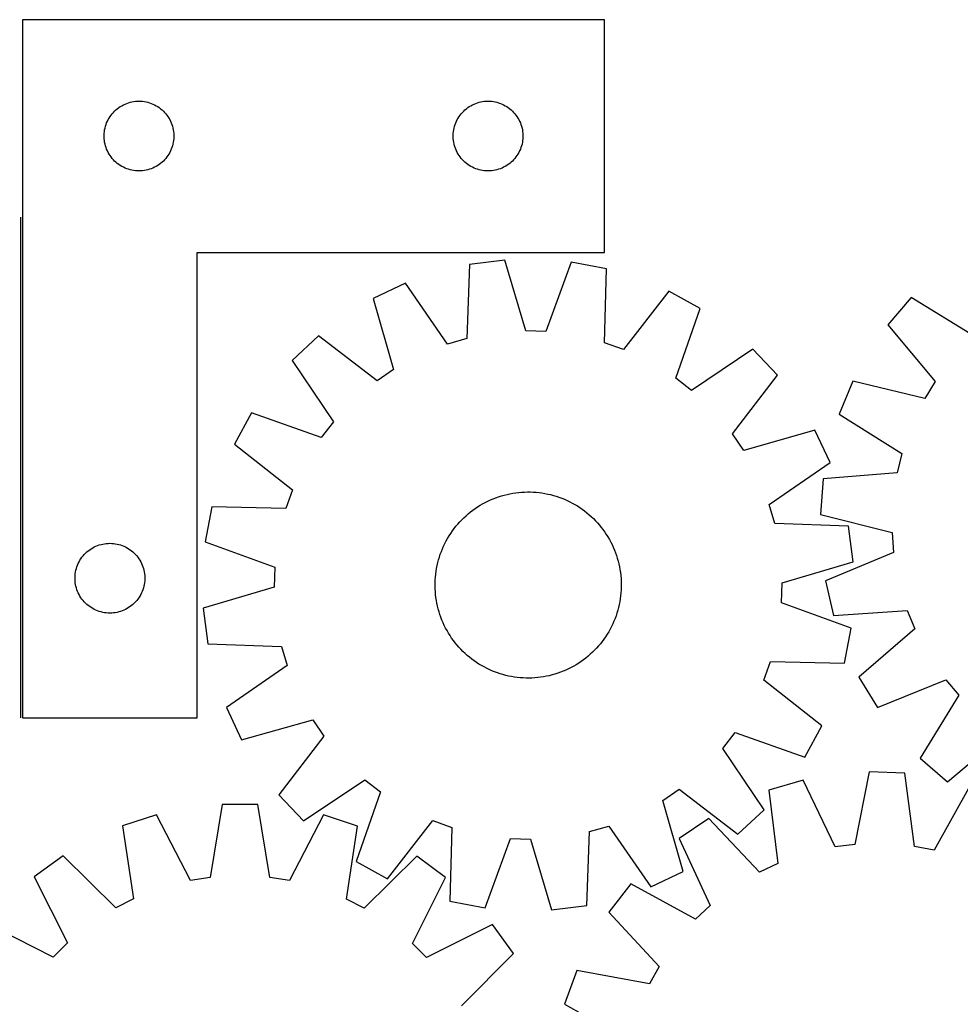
# Model space of a CAD drawing. Header units: millimetres. Extents: x 7 to 1493, y 7 to 2993.
# Tile 11 of 12: x 768 to 1172, y 2570 to 2993. Entities that reach past the tile are written whole.
import ezdxf

# ---------------------------------------------------------------- set-up
doc = ezdxf.new("R2010")
doc.units = ezdxf.units.MM
doc.layers.add('COMMON', color=5, linetype='CONTINUOUS', true_color=0x0000ff)
doc.layers.add('CUT', color=7, linetype='CONTINUOUS', true_color=0x000000)

msp = doc.modelspace()

# ---------------------------------------------------------------- linework, layer by layer
at = {"layer": 'COMMON'}
msp.add_line((768.413178, 2693.45388), (768.413178, 2908.636994), dxfattribs=at)
at = {"layer": 'CUT'}
for p, q in [((769.163178, 2993.45388), (769.163178, 2693.45388)), ((1019.163178, 2993.45388), (769.163178, 2993.45388)), ((1019.163178, 2893.45388), (1019.163178, 2993.45388)), ((813.871897, 2957.489633), (814.601456, 2957.743411)), ((814.601456, 2957.743411), (815.343111, 2957.959296)), ((815.343111, 2957.959296), (816.094897, 2958.136716)), ((816.094897, 2958.136716), (816.854819, 2958.275199)), ((816.854819, 2958.275199), (817.620863, 2958.374378)), ((817.620863, 2958.374378), (818.390997, 2958.433992)), ((818.390997, 2958.433992), (819.163178, 2958.45388)), ((819.163178, 2958.45388), (819.935359, 2958.433992)), ((819.935359, 2958.433992), (820.705493, 2958.374378)), ((820.705493, 2958.374378), (821.471537, 2958.275199)), ((821.471537, 2958.275199), (822.231459, 2958.136716)), ((822.231459, 2958.136716), (822.983245, 2957.959296)), ((822.983245, 2957.959296), (823.724901, 2957.743411)), ((823.724901, 2957.743411), (824.454459, 2957.489633)), ((963.871897, 2957.489633), (964.601456, 2957.743411)), ((964.601456, 2957.743411), (965.343111, 2957.959296)), ((965.343111, 2957.959296), (966.094897, 2958.136716)), ((966.094897, 2958.136716), (966.854819, 2958.275199)), ((966.854819, 2958.275199), (967.620863, 2958.374378)), ((967.620863, 2958.374378), (968.390997, 2958.433992)), ((968.390997, 2958.433992), (969.163178, 2958.45388)), ((969.163178, 2958.45388), (969.935359, 2958.433992)), ((969.935359, 2958.433992), (970.705493, 2958.374378)), ((970.705493, 2958.374378), (971.471537, 2958.275199)), ((971.471537, 2958.275199), (972.231459, 2958.136716)), ((972.231459, 2958.136716), (972.983245, 2957.959296)), ((972.983245, 2957.959296), (973.724901, 2957.743411)), ((973.724901, 2957.743411), (974.454459, 2957.489633)), ((807.644971, 2953.062778), (808.154898, 2953.64298)), ((808.154898, 2953.64298), (808.694016, 2954.196163)), ((808.694016, 2954.196163), (809.260896, 2954.720859)), ((809.260896, 2954.720859), (809.854036, 2955.215677)), ((809.854036, 2955.215677), (810.471862, 2955.679305)), ((810.471862, 2955.679305), (811.112735, 2956.110514)), ((811.112735, 2956.110514), (811.774957, 2956.508159)), ((811.774957, 2956.508159), (812.456771, 2956.871187)), ((812.456771, 2956.871187), (813.156369, 2957.198634)), ((813.156369, 2957.198634), (813.871897, 2957.489633)), ((824.454459, 2957.489633), (825.169987, 2957.198634)), ((825.169987, 2957.198634), (825.869585, 2956.871187)), ((825.869585, 2956.871187), (826.551399, 2956.508159)), ((826.551399, 2956.508159), (827.213621, 2956.110514)), ((827.213621, 2956.110514), (827.854495, 2955.679305)), ((827.854495, 2955.679305), (828.47232, 2955.215677)), ((828.47232, 2955.215677), (829.06546, 2954.720859)), ((829.06546, 2954.720859), (829.63234, 2954.196163)), ((829.63234, 2954.196163), (830.171459, 2953.64298)), ((830.171459, 2953.64298), (830.681385, 2953.062778)), ((957.644971, 2953.062778), (958.154898, 2953.64298)), ((958.154898, 2953.64298), (958.694016, 2954.196163)), ((958.694016, 2954.196163), (959.260896, 2954.720859)), ((959.260896, 2954.720859), (959.854036, 2955.215677)), ((959.854036, 2955.215677), (960.471862, 2955.679305)), ((960.471862, 2955.679305), (961.112735, 2956.110514)), ((961.112735, 2956.110514), (961.774957, 2956.508159)), ((961.774957, 2956.508159), (962.456771, 2956.871187)), ((962.456771, 2956.871187), (963.156369, 2957.198634)), ((963.156369, 2957.198634), (963.871897, 2957.489633)), ((974.454459, 2957.489633), (975.169987, 2957.198634)), ((975.169987, 2957.198634), (975.869585, 2956.871187)), ((975.869585, 2956.871187), (976.551399, 2956.508159)), ((976.551399, 2956.508159), (977.213621, 2956.110514)), ((977.213621, 2956.110514), (977.854495, 2955.679305)), ((977.854495, 2955.679305), (978.47232, 2955.215677)), ((978.47232, 2955.215677), (979.06546, 2954.720859)), ((979.06546, 2954.720859), (979.63234, 2954.196163)), ((979.63234, 2954.196163), (980.171459, 2953.64298)), ((980.171459, 2953.64298), (980.681385, 2953.062778)), ((804.99584, 2948.382016), (805.268319, 2949.104799)), ((805.268319, 2949.104799), (805.577644, 2949.812596)), ((805.577644, 2949.812596), (805.922996, 2950.503531)), ((805.922996, 2950.503531), (806.303459, 2951.175772)), ((806.303459, 2951.175772), (806.718023, 2951.827536)), ((806.718023, 2951.827536), (807.165589, 2952.457094)), ((807.165589, 2952.457094), (807.644971, 2953.062778)), ((830.681385, 2953.062778), (831.160767, 2952.457094)), ((831.160767, 2952.457094), (831.608333, 2951.827536)), ((831.608333, 2951.827536), (832.022898, 2951.175772)), ((832.022898, 2951.175772), (832.40336, 2950.503531)), ((832.40336, 2950.503531), (832.748712, 2949.812596)), ((832.748712, 2949.812596), (833.058038, 2949.104799)), ((833.058038, 2949.104799), (833.330517, 2948.382016)), ((954.99584, 2948.382016), (955.268319, 2949.104799)), ((955.268319, 2949.104799), (955.577644, 2949.812596)), ((955.577644, 2949.812596), (955.922996, 2950.503531)), ((955.922996, 2950.503531), (956.303459, 2951.175772)), ((956.303459, 2951.175772), (956.718023, 2951.827536)), ((956.718023, 2951.827536), (957.165589, 2952.457094)), ((957.165589, 2952.457094), (957.644971, 2953.062778)), ((980.681385, 2953.062778), (981.160767, 2952.457094)), ((981.160767, 2952.457094), (981.608333, 2951.827536)), ((981.608333, 2951.827536), (982.022898, 2951.175772)), ((982.022898, 2951.175772), (982.40336, 2950.503531)), ((982.40336, 2950.503531), (982.748712, 2949.812596)), ((982.748712, 2949.812596), (983.058038, 2949.104799)), ((983.058038, 2949.104799), (983.330517, 2948.382016)), ((804.207915, 2944.611512), (804.287338, 2945.379856)), ((804.287338, 2945.379856), (804.406209, 2946.143092)), ((804.406209, 2946.143092), (804.564212, 2946.899196)), ((804.564212, 2946.899196), (804.76093, 2947.646165)), ((804.76093, 2947.646165), (804.99584, 2948.382016)), ((833.330517, 2948.382016), (833.565426, 2947.646165)), ((833.565426, 2947.646165), (833.762144, 2946.899196)), ((833.762144, 2946.899196), (833.920147, 2946.143092)), ((833.920147, 2946.143092), (834.039018, 2945.379856)), ((834.039018, 2945.379856), (834.118441, 2944.611512)), ((954.207915, 2944.611512), (954.287338, 2945.379856)), ((954.287338, 2945.379856), (954.406209, 2946.143092)), ((954.406209, 2946.143092), (954.564212, 2946.899196)), ((954.564212, 2946.899196), (954.76093, 2947.646165)), ((954.76093, 2947.646165), (954.99584, 2948.382016)), ((983.330517, 2948.382016), (983.565426, 2947.646165)), ((983.565426, 2947.646165), (983.762144, 2946.899196)), ((983.762144, 2946.899196), (983.920147, 2946.143092)), ((983.920147, 2946.143092), (984.039018, 2945.379856)), ((984.039018, 2945.379856), (984.118441, 2944.611512)), ((804.168151, 2943.840099), (804.207915, 2944.611512)), ((804.168151, 2943.067662), (804.168151, 2943.840099)), ((804.207915, 2942.296248), (804.168151, 2943.067662)), ((804.287338, 2941.527905), (804.207915, 2942.296248)), ((804.406209, 2940.764669), (804.287338, 2941.527905)), ((804.564212, 2940.008564), (804.406209, 2940.764669)), ((833.920147, 2940.764669), (833.762144, 2940.008564)), ((834.039018, 2941.527905), (833.920147, 2940.764669)), ((834.118441, 2942.296248), (834.039018, 2941.527905)), ((834.118441, 2944.611512), (834.158205, 2943.840099)), ((834.158205, 2943.067662), (834.118441, 2942.296248)), ((834.158205, 2943.840099), (834.158205, 2943.067662)), ((954.168151, 2943.840099), (954.207915, 2944.611512)), ((954.168151, 2943.067662), (954.168151, 2943.840099)), ((954.207915, 2942.296248), (954.168151, 2943.067662)), ((954.287338, 2941.527905), (954.207915, 2942.296248)), ((954.406209, 2940.764669), (954.287338, 2941.527905)), ((954.564212, 2940.008564), (954.406209, 2940.764669)), ((983.920147, 2940.764669), (983.762144, 2940.008564)), ((984.039018, 2941.527905), (983.920147, 2940.764669)), ((984.118441, 2942.296248), (984.039018, 2941.527905)), ((984.118441, 2944.611512), (984.158205, 2943.840099)), ((984.158205, 2943.067662), (984.118441, 2942.296248)), ((984.158205, 2943.840099), (984.158205, 2943.067662)), ((804.76093, 2939.261596), (804.564212, 2940.008564)), ((804.99584, 2938.525745), (804.76093, 2939.261596)), ((805.268319, 2937.802962), (804.99584, 2938.525745)), ((805.577644, 2937.095164), (805.268319, 2937.802962)), ((805.922996, 2936.404229), (805.577644, 2937.095164)), ((806.303459, 2935.731988), (805.922996, 2936.404229)), ((832.40336, 2936.404229), (832.022898, 2935.731988)), ((832.748712, 2937.095164), (832.40336, 2936.404229)), ((833.058038, 2937.802962), (832.748712, 2937.095164)), ((833.330517, 2938.525745), (833.058038, 2937.802962)), ((833.565426, 2939.261596), (833.330517, 2938.525745)), ((833.762144, 2940.008564), (833.565426, 2939.261596)), ((954.76093, 2939.261596), (954.564212, 2940.008564)), ((954.99584, 2938.525745), (954.76093, 2939.261596)), ((955.268319, 2937.802962), (954.99584, 2938.525745)), ((955.577644, 2937.095164), (955.268319, 2937.802962)), ((955.922996, 2936.404229), (955.577644, 2937.095164)), ((956.303459, 2935.731988), (955.922996, 2936.404229)), ((982.40336, 2936.404229), (982.022898, 2935.731988)), ((982.748712, 2937.095164), (982.40336, 2936.404229)), ((983.058038, 2937.802962), (982.748712, 2937.095164)), ((983.330517, 2938.525745), (983.058038, 2937.802962)), ((983.565426, 2939.261596), (983.330517, 2938.525745)), ((983.762144, 2940.008564), (983.565426, 2939.261596)), ((806.718023, 2935.080224), (806.303459, 2935.731988)), ((807.165589, 2934.450666), (806.718023, 2935.080224)), ((807.644971, 2933.844983), (807.165589, 2934.450666)), ((808.154898, 2933.26478), (807.644971, 2933.844983)), ((808.694016, 2932.711597), (808.154898, 2933.26478)), ((809.260896, 2932.186901), (808.694016, 2932.711597)), ((809.854036, 2931.692083), (809.260896, 2932.186901)), ((829.06546, 2932.186901), (828.47232, 2931.692083)), ((829.63234, 2932.711597), (829.06546, 2932.186901)), ((830.171459, 2933.26478), (829.63234, 2932.711597)), ((830.681385, 2933.844983), (830.171459, 2933.26478)), ((831.160767, 2934.450666), (830.681385, 2933.844983)), ((831.608333, 2935.080224), (831.160767, 2934.450666)), ((832.022898, 2935.731988), (831.608333, 2935.080224)), ((956.718023, 2935.080224), (956.303459, 2935.731988)), ((957.165589, 2934.450666), (956.718023, 2935.080224)), ((957.644971, 2933.844983), (957.165589, 2934.450666)), ((958.154898, 2933.26478), (957.644971, 2933.844983)), ((958.694016, 2932.711597), (958.154898, 2933.26478)), ((959.260896, 2932.186901), (958.694016, 2932.711597)), ((959.854036, 2931.692083), (959.260896, 2932.186901)), ((979.06546, 2932.186901), (978.47232, 2931.692083)), ((979.63234, 2932.711597), (979.06546, 2932.186901)), ((980.171459, 2933.26478), (979.63234, 2932.711597)), ((980.681385, 2933.844983), (980.171459, 2933.26478)), ((981.160767, 2934.450666), (980.681385, 2933.844983)), ((981.608333, 2935.080224), (981.160767, 2934.450666)), ((982.022898, 2935.731988), (981.608333, 2935.080224)), ((810.471862, 2931.228455), (809.854036, 2931.692083)), ((811.112735, 2930.797247), (810.471862, 2931.228455)), ((811.774957, 2930.399602), (811.112735, 2930.797247)), ((812.456771, 2930.036574), (811.774957, 2930.399602)), ((813.156369, 2929.709127), (812.456771, 2930.036574)), ((813.871897, 2929.418128), (813.156369, 2929.709127)), ((814.601456, 2929.16435), (813.871897, 2929.418128)), ((815.343111, 2928.948464), (814.601456, 2929.16435)), ((816.094897, 2928.771045), (815.343111, 2928.948464)), ((816.854819, 2928.632562), (816.094897, 2928.771045)), ((817.620863, 2928.533382), (816.854819, 2928.632562)), ((818.390997, 2928.473769), (817.620863, 2928.533382)), ((819.163178, 2928.45388), (818.390997, 2928.473769)), ((819.935359, 2928.473769), (819.163178, 2928.45388)), ((820.705493, 2928.533382), (819.935359, 2928.473769)), ((821.471537, 2928.632562), (820.705493, 2928.533382)), ((822.231459, 2928.771045), (821.471537, 2928.632562)), ((822.983245, 2928.948464), (822.231459, 2928.771045)), ((823.724901, 2929.16435), (822.983245, 2928.948464)), ((824.454459, 2929.418128), (823.724901, 2929.16435)), ((825.169987, 2929.709127), (824.454459, 2929.418128)), ((825.869585, 2930.036574), (825.169987, 2929.709127)), ((826.551399, 2930.399602), (825.869585, 2930.036574)), ((827.213621, 2930.797247), (826.551399, 2930.399602)), ((827.854495, 2931.228455), (827.213621, 2930.797247)), ((828.47232, 2931.692083), (827.854495, 2931.228455)), ((960.471862, 2931.228455), (959.854036, 2931.692083)), ((961.112735, 2930.797247), (960.471862, 2931.228455)), ((961.774957, 2930.399602), (961.112735, 2930.797247)), ((962.456771, 2930.036574), (961.774957, 2930.399602)), ((963.156369, 2929.709127), (962.456771, 2930.036574)), ((963.871897, 2929.418128), (963.156369, 2929.709127)), ((964.601456, 2929.16435), (963.871897, 2929.418128)), ((965.343111, 2928.948464), (964.601456, 2929.16435)), ((966.094897, 2928.771045), (965.343111, 2928.948464)), ((966.854819, 2928.632562), (966.094897, 2928.771045)), ((967.620863, 2928.533382), (966.854819, 2928.632562)), ((968.390997, 2928.473769), (967.620863, 2928.533382)), ((969.163178, 2928.45388), (968.390997, 2928.473769)), ((969.935359, 2928.473769), (969.163178, 2928.45388)), ((970.705493, 2928.533382), (969.935359, 2928.473769)), ((971.471537, 2928.632562), (970.705493, 2928.533382)), ((972.231459, 2928.771045), (971.471537, 2928.632562)), ((972.983245, 2928.948464), (972.231459, 2928.771045)), ((973.724901, 2929.16435), (972.983245, 2928.948464)), ((974.454459, 2929.418128), (973.724901, 2929.16435)), ((975.169987, 2929.709127), (974.454459, 2929.418128)), ((975.869585, 2930.036574), (975.169987, 2929.709127)), ((976.551399, 2930.399602), (975.869585, 2930.036574)), ((977.213621, 2930.797247), (976.551399, 2930.399602)), ((977.854495, 2931.228455), (977.213621, 2930.797247)), ((978.47232, 2931.692083), (977.854495, 2931.228455)), ((844.163178, 2693.45388), (844.163178, 2893.45388)), ((844.163178, 2893.45388), (1019.163178, 2893.45388)), ((976.409579, 2890.163595), (961.14646, 2888.22252)), ((985.465028, 2859.717354), (976.409579, 2890.163595)), ((961.14646, 2888.22252), (959.999961, 2856.478855)), ((1004.93508, 2889.290885), (994.035362, 2859.455153)), ((1020.050993, 2886.420394), (1004.93508, 2889.290885)), ((1019.254831, 2854.66601), (1020.050993, 2886.420394)), ((933.747415, 2880.237652), (919.831152, 2873.675017)), ((951.768065, 2854.079844), (933.747415, 2880.237652)), ((919.831152, 2873.675017), (928.550099, 2843.13071)), ((1046.910674, 2876.775533), (1027.324678, 2851.768263)), ((1060.399731, 2869.374459), (1046.910674, 2876.775533)), ((1151.001211, 2874.006328), (1140.965446, 2862.343825)), ((1178.11475, 2857.458497), (1151.001211, 2874.006328)), ((1049.829892, 2839.420273), (1060.399731, 2869.374459)), ((1140.965446, 2862.343825), (1161.371028, 2838.000715)), ((896.240571, 2857.614186), (885.033384, 2847.072387)), ((921.462435, 2838.305319), (896.240571, 2857.614186)), ((959.999961, 2856.478855), (951.768065, 2854.079844)), ((994.035362, 2859.455153), (985.465028, 2859.717354)), ((1027.324678, 2851.768263), (1019.254831, 2854.66601)), ((1082.96438, 2851.901554), (1056.60932, 2834.170632)), ((1093.506178, 2840.694367), (1082.96438, 2851.901554)), ((885.033384, 2847.072387), (902.764305, 2820.717327)), ((928.550099, 2843.13071), (921.462435, 2838.305319)), ((1056.60932, 2834.170632), (1049.829892, 2839.420273)), ((1074.197311, 2815.472503), (1093.506178, 2840.694367)), ((1125.963791, 2838.06593), (1120.023124, 2823.873009)), ((1156.863861, 2830.706552), (1125.963791, 2838.06593)), ((1161.371028, 2838.000715), (1156.863861, 2830.706552)), ((867.560478, 2824.507738), (860.159405, 2811.018681)), ((897.514664, 2813.9379), (867.560478, 2824.507738)), ((1120.023124, 2823.873009), (1146.952419, 2807.027007)), ((902.764305, 2820.717327), (897.514664, 2813.9379)), ((1079.022702, 2808.384839), (1074.197311, 2815.472503)), ((1109.56701, 2817.103786), (1079.022702, 2808.384839)), ((1116.129644, 2803.187523), (1109.56701, 2817.103786)), ((860.159405, 2811.018681), (885.166674, 2791.432686)), ((1146.952419, 2807.027007), (1144.91987, 2798.697055)), ((1089.971836, 2785.166873), (1116.129644, 2803.187523)), ((1144.91987, 2798.697055), (1113.257984, 2796.147593)), ((1113.257984, 2796.147593), (1111.993927, 2780.813555)), ((885.166674, 2791.432686), (882.268928, 2783.362839)), ((972.537585, 2788.037602), (973.722842, 2788.454942)), ((973.722842, 2788.454942), (974.920623, 2788.834846)), ((974.920623, 2788.834846), (976.129747, 2789.17694)), ((976.129747, 2789.17694), (977.349019, 2789.480885)), ((977.349019, 2789.480885), (978.577236, 2789.746382)), ((978.577236, 2789.746382), (979.813187, 2789.973169)), ((979.813187, 2789.973169), (981.055651, 2790.161021)), ((981.055651, 2790.161021), (982.303404, 2790.309755)), ((982.303404, 2790.309755), (983.555212, 2790.419222)), ((983.555212, 2790.419222), (984.809841, 2790.489314)), ((984.809841, 2790.489314), (986.066052, 2790.519964)), ((986.066052, 2790.519964), (987.322607, 2790.511139)), ((987.322607, 2790.511139), (988.578264, 2790.46285)), ((988.578264, 2790.46285), (989.831785, 2790.375144)), ((989.831785, 2790.375144), (991.081932, 2790.248106)), ((991.081932, 2790.248106), (992.327472, 2790.081863)), ((992.327472, 2790.081863), (993.567176, 2789.876579)), ((993.567176, 2789.876579), (994.79982, 2789.632456)), ((994.79982, 2789.632456), (996.024187, 2789.349736)), ((996.024187, 2789.349736), (997.23907, 2789.028696)), ((997.23907, 2789.028696), (998.443269, 2788.669655)), ((998.443269, 2788.669655), (999.635597, 2788.272966)), ((999.635597, 2788.272966), (1000.814876, 2787.83902)), ((850.514544, 2784.159), (847.644053, 2769.043087)), ((882.268928, 2783.362839), (850.514544, 2784.159)), ((963.64364, 2783.408173), (964.687871, 2784.107163)), ((964.687871, 2784.107163), (965.753544, 2784.773008)), ((965.753544, 2784.773008), (966.839605, 2785.40505)), ((966.839605, 2785.40505), (967.944983, 2786.002667)), ((967.944983, 2786.002667), (969.068587, 2786.565268)), ((969.068587, 2786.565268), (970.209309, 2787.092299)), ((970.209309, 2787.092299), (971.366022, 2787.583238)), ((971.366022, 2787.583238), (972.537585, 2788.037602)), ((1000.814876, 2787.83902), (1001.979942, 2787.368247)), ((1001.979942, 2787.368247), (1003.129646, 2786.861111)), ((1003.129646, 2786.861111), (1004.262853, 2786.318111)), ((1004.262853, 2786.318111), (1005.378445, 2785.739785)), ((1005.378445, 2785.739785), (1006.475321, 2785.126702)), ((1006.475321, 2785.126702), (1007.552398, 2784.479469)), ((1007.552398, 2784.479469), (1008.608614, 2783.798723)), ((1092.370847, 2776.934976), (1089.971836, 2785.166873)), ((958.779361, 2779.441297), (959.70139, 2780.295035)), ((959.70139, 2780.295035), (960.649781, 2781.119391)), ((960.649781, 2781.119391), (961.623598, 2781.913549)), ((961.623598, 2781.913549), (962.621879, 2782.676728)), ((962.621879, 2782.676728), (963.64364, 2783.408173)), ((1008.608614, 2783.798723), (1009.642925, 2783.085136)), ((1009.642925, 2783.085136), (1010.654313, 2782.339413)), ((1010.654313, 2782.339413), (1011.641777, 2781.562289)), ((1011.641777, 2781.562289), (1012.604344, 2780.754532)), ((1012.604344, 2780.754532), (1013.541063, 2779.916938)), ((1013.541063, 2779.916938), (1014.451012, 2779.050335)), ((1111.993927, 2780.813555), (1142.81091, 2773.113666)), ((954.595525, 2774.76232), (955.372649, 2775.749784)), ((955.372649, 2775.749784), (956.180406, 2776.712351)), ((956.180406, 2776.712351), (957.017999, 2777.649071)), ((957.017999, 2777.649071), (957.884603, 2778.559019)), ((957.884603, 2778.559019), (958.779361, 2779.441297)), ((1014.451012, 2779.050335), (1015.33329, 2778.155577)), ((1015.33329, 2778.155577), (1016.187028, 2777.233548)), ((1016.187028, 2777.233548), (1017.011383, 2776.285157)), ((1017.011383, 2776.285157), (1017.805542, 2775.31134)), ((1124.114513, 2775.788477), (1092.370847, 2776.934976)), ((1126.055587, 2760.525359), (1124.114513, 2775.788477)), ((951.808235, 2770.583328), (952.455469, 2771.660406)), ((952.455469, 2771.660406), (953.136215, 2772.716621)), ((953.136215, 2772.716621), (953.849802, 2773.750933)), ((953.849802, 2773.750933), (954.595525, 2774.76232)), ((1017.805542, 2775.31134), (1018.56872, 2774.313059)), ((1018.56872, 2774.313059), (1019.300165, 2773.291298)), ((1019.300165, 2773.291298), (1019.999155, 2772.247066)), ((1019.999155, 2772.247066), (1020.665, 2771.181394)), ((1142.81091, 2773.113666), (1143.451937, 2764.563317)), ((799.956771, 2766.871187), (800.656369, 2767.198634)), ((800.656369, 2767.198634), (801.371897, 2767.489633)), ((801.371897, 2767.489633), (802.101456, 2767.743411)), ((802.101456, 2767.743411), (802.843111, 2767.959296)), ((802.843111, 2767.959296), (803.594897, 2768.136716)), ((803.594897, 2768.136716), (804.354819, 2768.275199)), ((804.354819, 2768.275199), (805.120863, 2768.374378)), ((805.120863, 2768.374378), (805.890997, 2768.433992)), ((805.890997, 2768.433992), (806.663178, 2768.45388)), ((806.663178, 2768.45388), (807.435359, 2768.433992)), ((807.435359, 2768.433992), (808.205493, 2768.374378)), ((808.205493, 2768.374378), (808.971537, 2768.275199)), ((808.971537, 2768.275199), (809.731459, 2768.136716)), ((809.731459, 2768.136716), (810.483245, 2767.959296)), ((810.483245, 2767.959296), (811.224901, 2767.743411)), ((811.224901, 2767.743411), (811.954459, 2767.489633)), ((811.954459, 2767.489633), (812.669987, 2767.198634)), ((812.669987, 2767.198634), (813.369585, 2766.871187)), ((847.644053, 2769.043087), (877.479785, 2758.14337)), ((949.56669, 2766.087949), (950.073827, 2767.237653)), ((950.073827, 2767.237653), (950.616826, 2768.370861)), ((950.616826, 2768.370861), (951.195153, 2769.486453)), ((951.195153, 2769.486453), (951.808235, 2770.583328)), ((1020.665, 2771.181394), (1021.297043, 2770.095333)), ((1021.297043, 2770.095333), (1021.89466, 2768.989955)), ((1021.89466, 2768.989955), (1022.457261, 2767.86635)), ((1022.457261, 2767.86635), (1022.984291, 2766.725629)), ((794.665589, 2762.457094), (795.144971, 2763.062778)), ((795.144971, 2763.062778), (795.654898, 2763.64298)), ((795.654898, 2763.64298), (796.194016, 2764.196163)), ((796.194016, 2764.196163), (796.760896, 2764.720859)), ((796.760896, 2764.720859), (797.354036, 2765.215677)), ((797.354036, 2765.215677), (797.971862, 2765.679305)), ((797.971862, 2765.679305), (798.612735, 2766.110514)), ((798.612735, 2766.110514), (799.274957, 2766.508159)), ((799.274957, 2766.508159), (799.956771, 2766.871187)), ((813.369585, 2766.871187), (814.051399, 2766.508159)), ((814.051399, 2766.508159), (814.713621, 2766.110514)), ((814.713621, 2766.110514), (815.354495, 2765.679305)), ((815.354495, 2765.679305), (815.97232, 2765.215677)), ((815.97232, 2765.215677), (816.56546, 2764.720859)), ((816.56546, 2764.720859), (817.13234, 2764.196163)), ((817.13234, 2764.196163), (817.671459, 2763.64298)), ((817.671459, 2763.64298), (818.181385, 2763.062778)), ((818.181385, 2763.062778), (818.660767, 2762.457094)), ((948.265283, 2762.551277), (948.661972, 2763.743604)), ((948.661972, 2763.743604), (949.095917, 2764.922883)), ((949.095917, 2764.922883), (949.56669, 2766.087949)), ((1022.984291, 2766.725629), (1023.475231, 2765.568915)), ((1023.475231, 2765.568915), (1023.929594, 2764.397352)), ((1023.929594, 2764.397352), (1024.346934, 2763.212095)), ((1024.346934, 2763.212095), (1024.726839, 2762.014314)), ((1143.451937, 2764.563317), (1114.127522, 2752.354574)), ((792.49584, 2758.382016), (792.768319, 2759.104799)), ((792.768319, 2759.104799), (793.077644, 2759.812596)), ((793.077644, 2759.812596), (793.422996, 2760.503531)), ((793.422996, 2760.503531), (793.803459, 2761.175772)), ((793.803459, 2761.175772), (794.218023, 2761.827536)), ((794.218023, 2761.827536), (794.665589, 2762.457094)), ((818.660767, 2762.457094), (819.108333, 2761.827536)), ((819.108333, 2761.827536), (819.522898, 2761.175772)), ((819.522898, 2761.175772), (819.90336, 2760.503531)), ((819.90336, 2760.503531), (820.248712, 2759.812596)), ((820.248712, 2759.812596), (820.558038, 2759.104799)), ((820.558038, 2759.104799), (820.830517, 2758.382016)), ((947.058358, 2757.675183), (947.302481, 2758.907827)), ((947.302481, 2758.907827), (947.585202, 2760.132195)), ((947.585202, 2760.132195), (947.906241, 2761.347078)), ((947.906241, 2761.347078), (948.265283, 2762.551277)), ((1024.726839, 2762.014314), (1025.068932, 2760.805191)), ((1025.068932, 2760.805191), (1025.372877, 2759.585919)), ((1025.372877, 2759.585919), (1025.638374, 2758.357702)), ((1095.609346, 2751.469909), (1126.055587, 2760.525359)), ((791.668151, 2753.840099), (791.707915, 2754.611512)), ((791.707915, 2754.611512), (791.787338, 2755.379856)), ((791.787338, 2755.379856), (791.906209, 2756.143092)), ((791.906209, 2756.143092), (792.064212, 2756.899196)), ((792.064212, 2756.899196), (792.26093, 2757.646165)), ((792.26093, 2757.646165), (792.49584, 2758.382016)), ((820.830517, 2758.382016), (821.065426, 2757.646165)), ((821.065426, 2757.646165), (821.262144, 2756.899196)), ((821.262144, 2756.899196), (821.420147, 2756.143092)), ((821.420147, 2756.143092), (821.539018, 2755.379856)), ((821.539018, 2755.379856), (821.618441, 2754.611512)), ((821.618441, 2754.611512), (821.658205, 2753.840099)), ((877.479785, 2758.14337), (877.217584, 2749.573036)), ((946.559794, 2753.939792), (946.686831, 2755.189939)), ((946.686831, 2755.189939), (946.853074, 2756.43548)), ((946.853074, 2756.43548), (947.058358, 2757.675183)), ((1025.638374, 2758.357702), (1025.865161, 2757.121751)), ((1025.865161, 2757.121751), (1026.053014, 2755.879286)), ((1026.053014, 2755.879286), (1026.201747, 2754.631534)), ((1026.201747, 2754.631534), (1026.311214, 2753.379726)), ((791.668151, 2753.067662), (791.668151, 2753.840099)), ((791.707915, 2752.296248), (791.668151, 2753.067662)), ((791.787338, 2751.527905), (791.707915, 2752.296248)), ((791.906209, 2750.764669), (791.787338, 2751.527905)), ((792.064212, 2750.008564), (791.906209, 2750.764669)), ((821.420147, 2750.764669), (821.262144, 2750.008564)), ((821.539018, 2751.527905), (821.420147, 2750.764669)), ((821.618441, 2752.296248), (821.539018, 2751.527905)), ((821.658205, 2753.067662), (821.618441, 2752.296248)), ((821.658205, 2753.840099), (821.658205, 2753.067662)), ((946.414974, 2750.17406), (946.423798, 2751.430614)), ((946.423798, 2751.430614), (946.472087, 2752.686271)), ((946.472087, 2752.686271), (946.559794, 2753.939792)), ((1026.311214, 2753.379726), (1026.381307, 2752.125097)), ((1026.381307, 2752.125097), (1026.411956, 2750.868885)), ((1026.411956, 2750.868885), (1026.403132, 2749.612331)), ((1095.347145, 2742.899575), (1095.609346, 2751.469909)), ((1114.127522, 2752.354574), (1117.663811, 2737.380423)), ((792.26093, 2749.261596), (792.064212, 2750.008564)), ((792.49584, 2748.525745), (792.26093, 2749.261596)), ((792.768319, 2747.802962), (792.49584, 2748.525745)), ((793.077644, 2747.095164), (792.768319, 2747.802962)), ((793.422996, 2746.404229), (793.077644, 2747.095164)), ((793.803459, 2745.731988), (793.422996, 2746.404229)), ((819.90336, 2746.404229), (819.522898, 2745.731988)), ((820.248712, 2747.095164), (819.90336, 2746.404229)), ((820.558038, 2747.802962), (820.248712, 2747.095164)), ((820.830517, 2748.525745), (820.558038, 2747.802962)), ((821.065426, 2749.261596), (820.830517, 2748.525745)), ((821.262144, 2750.008564), (821.065426, 2749.261596)), ((877.217584, 2749.573036), (846.771343, 2740.517586)), ((946.445623, 2748.917848), (946.414974, 2750.17406)), ((946.515716, 2747.663219), (946.445623, 2748.917848)), ((946.625183, 2746.411411), (946.515716, 2747.663219)), ((946.773916, 2745.163659), (946.625183, 2746.411411)), ((1026.267136, 2747.103153), (1026.140099, 2745.853006)), ((1026.354843, 2748.356674), (1026.267136, 2747.103153)), ((1026.403132, 2749.612331), (1026.354843, 2748.356674)), ((794.218023, 2745.080224), (793.803459, 2745.731988)), ((794.665589, 2744.450666), (794.218023, 2745.080224)), ((795.144971, 2743.844983), (794.665589, 2744.450666)), ((795.654898, 2743.26478), (795.144971, 2743.844983)), ((796.194016, 2742.711597), (795.654898, 2743.26478)), ((796.760896, 2742.186901), (796.194016, 2742.711597)), ((797.354036, 2741.692083), (796.760896, 2742.186901)), ((816.56546, 2742.186901), (815.97232, 2741.692083)), ((817.13234, 2742.711597), (816.56546, 2742.186901)), ((817.671459, 2743.26478), (817.13234, 2742.711597)), ((818.181385, 2743.844983), (817.671459, 2743.26478)), ((818.660767, 2744.450666), (818.181385, 2743.844983)), ((819.108333, 2745.080224), (818.660767, 2744.450666)), ((819.522898, 2745.731988), (819.108333, 2745.080224)), ((946.961769, 2743.921194), (946.773916, 2745.163659)), ((947.188556, 2742.685244), (946.961769, 2743.921194)), ((947.454053, 2741.457026), (947.188556, 2742.685244)), ((1025.524449, 2742.135118), (1025.241728, 2740.91075)), ((1025.768572, 2743.367762), (1025.524449, 2742.135118)), ((1025.973856, 2744.607465), (1025.768572, 2743.367762)), ((1026.140099, 2745.853006), (1025.973856, 2744.607465)), ((1125.182877, 2731.999858), (1095.347145, 2742.899575)), ((797.971862, 2741.228455), (797.354036, 2741.692083)), ((798.612735, 2740.797247), (797.971862, 2741.228455)), ((799.274957, 2740.399602), (798.612735, 2740.797247)), ((799.956771, 2740.036574), (799.274957, 2740.399602)), ((800.656369, 2739.709127), (799.956771, 2740.036574)), ((801.371897, 2739.418128), (800.656369, 2739.709127)), ((802.101456, 2739.16435), (801.371897, 2739.418128)), ((802.843111, 2738.948464), (802.101456, 2739.16435)), ((803.594897, 2738.771045), (802.843111, 2738.948464)), ((804.354819, 2738.632562), (803.594897, 2738.771045)), ((805.120863, 2738.533382), (804.354819, 2738.632562)), ((805.890997, 2738.473769), (805.120863, 2738.533382)), ((806.663178, 2738.45388), (805.890997, 2738.473769)), ((807.435359, 2738.473769), (806.663178, 2738.45388)), ((808.205493, 2738.533382), (807.435359, 2738.473769)), ((808.971537, 2738.632562), (808.205493, 2738.533382)), ((809.731459, 2738.771045), (808.971537, 2738.632562)), ((810.483245, 2738.948464), (809.731459, 2738.771045)), ((811.224901, 2739.16435), (810.483245, 2738.948464)), ((811.954459, 2739.418128), (811.224901, 2739.16435)), ((812.669987, 2739.709127), (811.954459, 2739.418128)), ((813.369585, 2740.036574), (812.669987, 2739.709127)), ((814.051399, 2740.399602), (813.369585, 2740.036574)), ((814.713621, 2740.797247), (814.051399, 2740.399602)), ((815.354495, 2741.228455), (814.713621, 2740.797247)), ((815.97232, 2741.692083), (815.354495, 2741.228455)), ((846.771343, 2740.517586), (848.712418, 2725.254468)), ((947.757998, 2740.237754), (947.454053, 2741.457026)), ((948.100091, 2739.028631), (947.757998, 2740.237754)), ((948.479996, 2737.83085), (948.100091, 2739.028631)), ((948.897336, 2736.645593), (948.479996, 2737.83085)), ((1024.561647, 2738.491668), (1024.164958, 2737.299341)), ((1024.920689, 2739.695867), (1024.561647, 2738.491668)), ((1025.241728, 2740.91075), (1024.920689, 2739.695867)), ((1117.663811, 2737.380423), (1149.3519, 2739.580364)), ((1149.3519, 2739.580364), (1152.603756, 2731.646588)), ((949.3517, 2735.47403), (948.897336, 2736.645593)), ((949.842639, 2734.317316), (949.3517, 2735.47403)), ((950.369669, 2733.176595), (949.842639, 2734.317316)), ((1022.753103, 2733.805292), (1022.210104, 2732.672084)), ((1023.26024, 2734.954996), (1022.753103, 2733.805292)), ((1023.731013, 2736.120062), (1023.26024, 2734.954996)), ((1024.164958, 2737.299341), (1023.731013, 2736.120062)), ((950.93227, 2732.05299), (950.369669, 2733.176595)), ((951.529887, 2730.947612), (950.93227, 2732.05299)), ((952.16193, 2729.861551), (951.529887, 2730.947612)), ((952.827775, 2728.795879), (952.16193, 2729.861551)), ((1020.371461, 2729.382539), (1019.690715, 2728.326324)), ((1021.018695, 2730.459617), (1020.371461, 2729.382539)), ((1021.631777, 2731.556492), (1021.018695, 2730.459617)), ((1022.210104, 2732.672084), (1021.631777, 2731.556492)), ((1122.312386, 2716.883945), (1125.182877, 2731.999858)), ((1152.603756, 2731.646588), (1128.487289, 2710.973641)), ((848.712418, 2725.254468), (880.456083, 2724.107969)), ((953.526765, 2727.751647), (952.827775, 2728.795879)), ((954.25821, 2726.729886), (953.526765, 2727.751647)), ((955.021388, 2725.731605), (954.25821, 2726.729886)), ((955.815547, 2724.757789), (955.021388, 2725.731605)), ((1017.454281, 2725.293161), (1016.646524, 2724.330594)), ((1018.231405, 2726.280625), (1017.454281, 2725.293161)), ((1018.977128, 2727.292012), (1018.231405, 2726.280625)), ((1019.690715, 2728.326324), (1018.977128, 2727.292012)), ((880.456083, 2724.107969), (882.855094, 2715.876073)), ((956.639902, 2723.809398), (955.815547, 2724.757789)), ((957.49364, 2722.887368), (956.639902, 2723.809398)), ((958.375919, 2721.99261), (957.49364, 2722.887368)), ((959.285867, 2721.126007), (958.375919, 2721.99261)), ((960.222586, 2720.288413), (959.285867, 2721.126007)), ((1013.12554, 2720.74791), (1012.177149, 2719.923555)), ((1014.047569, 2721.601648), (1013.12554, 2720.74791)), ((1014.942327, 2722.483926), (1014.047569, 2721.601648)), ((1015.808931, 2723.393874), (1014.942327, 2722.483926)), ((1016.646524, 2724.330594), (1015.808931, 2723.393874)), ((961.185153, 2719.480656), (960.222586, 2720.288413)), ((962.172617, 2718.703532), (961.185153, 2719.480656)), ((963.184005, 2717.957809), (962.172617, 2718.703532)), ((964.218316, 2717.244222), (963.184005, 2717.957809)), ((965.274532, 2716.563476), (964.218316, 2717.244222)), ((966.351609, 2715.916243), (965.274532, 2716.563476)), ((1008.139059, 2716.935782), (1007.073386, 2716.269938)), ((1009.18329, 2717.634772), (1008.139059, 2716.935782)), ((1010.205051, 2718.366217), (1009.18329, 2717.634772)), ((1011.203332, 2719.129396), (1010.205051, 2718.366217)), ((1012.177149, 2719.923555), (1011.203332, 2719.129396)), ((1087.660256, 2709.610259), (1090.558002, 2717.680107)), ((1090.558002, 2717.680107), (1122.312386, 2716.883945)), ((882.855094, 2715.876073), (856.697286, 2697.855422)), ((967.448485, 2715.30316), (966.351609, 2715.916243)), ((968.564077, 2714.724834), (967.448485, 2715.30316)), ((969.697284, 2714.181834), (968.564077, 2714.724834)), ((970.846988, 2713.674698), (969.697284, 2714.181834)), ((972.012055, 2713.203925), (970.846988, 2713.674698)), ((973.191333, 2712.769979), (972.012055, 2713.203925)), ((974.383661, 2712.37329), (973.191333, 2712.769979)), ((975.58786, 2712.014249), (974.383661, 2712.37329)), ((997.906307, 2712.208099), (996.697183, 2711.866005)), ((999.104088, 2712.588003), (997.906307, 2712.208099)), ((1000.289345, 2713.005343), (999.104088, 2712.588003)), ((1001.460908, 2713.459707), (1000.289345, 2713.005343)), ((1002.617621, 2713.950646), (1001.460908, 2713.459707)), ((1003.758343, 2714.477677), (1002.617621, 2713.950646)), ((1004.881947, 2715.040278), (1003.758343, 2714.477677)), ((1005.987325, 2715.637895), (1004.881947, 2715.040278)), ((1007.073386, 2716.269938), (1005.987325, 2715.637895)), ((976.802743, 2711.693209), (975.58786, 2712.014249)), ((978.02711, 2711.410489), (976.802743, 2711.693209)), ((979.259754, 2711.166366), (978.02711, 2711.410489)), ((980.499458, 2710.961082), (979.259754, 2711.166366)), ((981.744998, 2710.794839), (980.499458, 2710.961082)), ((982.995145, 2710.667802), (981.744998, 2710.794839)), ((984.248666, 2710.580095), (982.995145, 2710.667802)), ((985.504323, 2710.531806), (984.248666, 2710.580095)), ((986.760878, 2710.522981), (985.504323, 2710.531806)), ((988.017089, 2710.553631), (986.760878, 2710.522981)), ((989.271718, 2710.623723), (988.017089, 2710.553631)), ((990.523526, 2710.73319), (989.271718, 2710.623723)), ((991.771279, 2710.881924), (990.523526, 2710.73319)), ((993.013743, 2711.069776), (991.771279, 2710.881924)), ((994.249694, 2711.296563), (993.013743, 2711.069776)), ((995.477911, 2711.56206), (994.249694, 2711.296563)), ((996.697183, 2711.866005), (995.477911, 2711.56206)), ((1112.667525, 2690.024264), (1087.660256, 2709.610259)), ((1128.487289, 2710.973641), (1136.477766, 2697.82515)), ((1136.477766, 2697.82515), (1165.935111, 2709.709577)), ((1165.935111, 2709.709577), (1171.479481, 2703.168986)), ((1171.479481, 2703.168986), (1154.93165, 2676.055446)), ((856.697286, 2697.855422), (863.25992, 2683.939159)), ((769.163178, 2693.45388), (844.163178, 2693.45388)), ((863.25992, 2683.939159), (893.804228, 2692.658106)), ((893.804228, 2692.658106), (898.629619, 2685.570442)), ((1070.062625, 2680.325618), (1075.312266, 2687.105045)), ((1075.312266, 2687.105045), (1105.266452, 2676.535207)), ((1105.266452, 2676.535207), (1112.667525, 2690.024264)), ((898.629619, 2685.570442), (879.320752, 2660.348578)), ((1166.594153, 2666.019681), (1190.937263, 2686.425263)), ((1087.793546, 2653.970558), (1070.062625, 2680.325618)), ((1154.93165, 2676.055446), (1166.594153, 2666.019681)), ((1132.958694, 2670.205198), (1126.811447, 2639.041339)), ((1148.336789, 2669.710491), (1132.958694, 2670.205198)), ((889.86255, 2649.141392), (916.21761, 2666.872313)), ((916.21761, 2666.872313), (922.997038, 2661.622672)), ((1104.642236, 2666.649358), (1089.863925, 2662.36776)), ((1118.303919, 2637.973006), (1104.642236, 2666.649358)), ((1152.468342, 2638.215967), (1148.336789, 2669.710491)), ((922.997038, 2661.622672), (912.427199, 2631.668486)), ((1044.276832, 2657.912235), (1051.364495, 2662.737626)), ((1051.364495, 2662.737626), (1076.586359, 2643.42876)), ((1089.863925, 2662.36776), (1093.647708, 2630.829565)), ((1176.366157, 2664.342029), (1160.889615, 2636.603042)), ((879.320752, 2660.348578), (889.86255, 2649.141392)), ((1052.995778, 2627.367928), (1044.276832, 2657.912235)), ((854.905927, 2656.231474), (849.726539, 2624.892223)), ((870.291966, 2656.213149), (854.905927, 2656.231474)), ((875.396688, 2624.861649), (870.291966, 2656.213149)), ((1076.586359, 2643.42876), (1087.793546, 2653.970558)), ((826.713142, 2651.80059), (812.074487, 2647.063471)), ((841.256168, 2623.560987), (826.713142, 2651.80059)), ((898.474116, 2651.715121), (883.863864, 2623.51024)), ((913.101446, 2646.943145), (898.474116, 2651.715121)), ((925.916256, 2624.267412), (945.502252, 2649.274682)), ((945.502252, 2649.274682), (953.572099, 2646.376935)), ((1064.032188, 2650.235688), (1051.300266, 2641.596897)), ((1085.8867, 2627.184549), (1064.032188, 2650.235688)), ((812.074487, 2647.063471), (816.832957, 2615.657552)), ((908.268179, 2615.548651), (913.101446, 2646.943145)), ((953.572099, 2646.376935), (952.775937, 2614.622551)), ((1011.68047, 2612.820425), (1012.826969, 2644.56409)), ((1012.826969, 2644.56409), (1021.058865, 2646.963101)), ((1021.058865, 2646.963101), (1039.079515, 2620.805293)), ((967.89185, 2611.75206), (978.791568, 2641.587792)), ((978.791568, 2641.587792), (987.361902, 2641.325591)), ((987.361902, 2641.325591), (996.417351, 2610.87935)), ((1051.300266, 2641.596897), (1064.644695, 2612.771545)), ((1126.811447, 2639.041339), (1118.303919, 2637.973006)), ((1160.889615, 2636.603042), (1152.468342, 2638.215967)), ((786.630774, 2634.1374), (774.172435, 2625.108538)), ((809.18853, 2611.773983), (786.630774, 2634.1374)), ((938.514296, 2633.956503), (915.903333, 2611.646883)), ((950.951092, 2624.89799), (938.514296, 2633.956503)), ((912.427199, 2631.668486), (925.916256, 2624.267412)), ((1093.647708, 2630.829565), (1085.8867, 2627.184549)), ((774.172435, 2625.108538), (788.402972, 2596.710183)), ((849.726539, 2624.892223), (841.256168, 2623.560987)), ((883.863864, 2623.51024), (875.396688, 2624.861649)), ((936.65295, 2596.533614), (950.951092, 2624.89799)), ((1039.079515, 2620.805293), (1052.995778, 2627.367928)), ((1030.48184, 2622.076166), (1021.042596, 2609.925807)), ((1058.38991, 2606.906645), (1030.48184, 2622.076166)), ((816.832957, 2615.657552), (809.18853, 2611.773983)), ((915.903333, 2611.646883), (908.268179, 2615.548651)), ((952.775937, 2614.622551), (967.89185, 2611.75206)), ((996.417351, 2610.87935), (1011.68047, 2612.820425)), ((1064.644695, 2612.771545), (1058.38991, 2606.906645)), ((1021.042596, 2609.925807), (1042.641426, 2586.634923)), ((782.332779, 2590.654432), (753.968402, 2604.952575)), ((971.107056, 2604.693957), (942.708701, 2590.46342)), ((980.135918, 2592.235618), (971.107056, 2604.693957)), ((788.402972, 2596.710183), (782.332779, 2590.654432)), ((942.708701, 2590.46342), (936.65295, 2596.533614)), ((957.772501, 2569.677862), (980.135918, 2592.235618)), ((1042.641426, 2586.634923), (1038.505126, 2579.124237)), ((1007.275334, 2584.92724), (1002.052747, 2570.454676)), ((1038.505126, 2579.124237), (1007.275334, 2584.92724)), ((1002.052747, 2570.454676), (1029.791734, 2554.978134))]:
    msp.add_line(p, q, dxfattribs=at)

doc.saveas('drawing.dxf')
